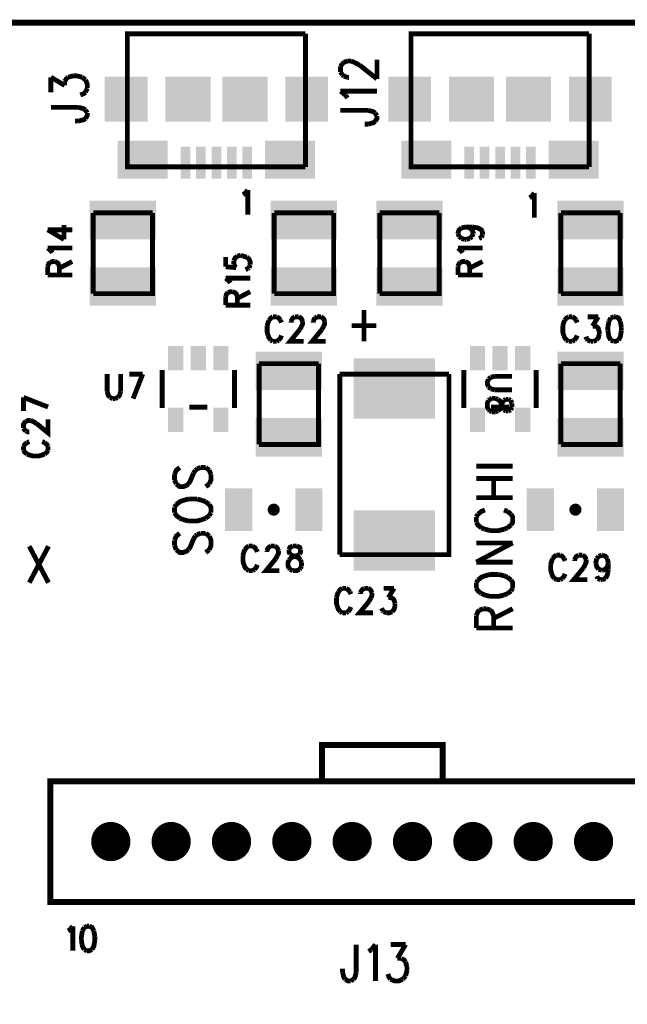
# Model space of a CAD drawing. Extents: x 8 to 19.8, y 7.5 to 11.6.
# Tile 6 of 8: x 15.5 to 16.5, y 9.7 to 11.3. Entities that reach past the tile are written whole.
import ezdxf

# ---------------------------------------------------------------- set-up
doc = ezdxf.new("R2010")
doc.units = 0
doc.layers.get('0').update_dxf_attribs({"linetype": 'CONTINUOUS'})
doc.layers.add('ASSEMBLY_PHO', color=7, linetype='CONTINUOUS')

# ---------------------------------------------------------------- blocks, each defined once
blk = doc.blocks.new('SQUARE_3')
blk.add_solid([(-0.0375, -0.0375), (-0.0375, 0.0375), (0.0375, -0.0375), (0.0375, 0.0375)])
blk = doc.blocks.new('ROUND_5')
at = {"const_width": 0.0325}
blk.add_lwpolyline([(-0.01625, 0, 1), (0.01625, 0, 1)], format="xyb", close=True, dxfattribs=at)
blk = doc.blocks.new('RECTANGLE_65')
blk.add_solid([(-0.0225, -0.0355), (-0.0225, 0.0355), (0.0225, -0.0355), (0.0225, 0.0355)])
blk = doc.blocks.new('RECTANGLE_137')
blk.add_solid([(-0.0675, -0.05), (-0.0675, 0.05), (0.0675, -0.05), (0.0675, 0.05)])
blk = doc.blocks.new('RECTANGLE_163')
blk.add_solid([(-0.055, -0.032), (-0.055, 0.032), (0.055, -0.032), (0.055, 0.032)])
blk = doc.blocks.new('RECTANGLE_185')
blk.add_solid([(-0.008, -0.0265), (-0.008, 0.0265), (0.008, -0.0265), (0.008, 0.0265)])
blk = doc.blocks.new('RECTANGLE_186')
blk.add_solid([(-0.0415, -0.0315), (-0.0415, 0.0315), (0.0415, -0.0315), (0.0415, 0.0315)])
blk = doc.blocks.new('RECTANGLE_187')
blk.add_solid([(-0.0355, -0.0375), (-0.0355, 0.0375), (0.0355, -0.0375), (0.0355, 0.0375)])
blk = doc.blocks.new('RECTANGLE_190')
blk.add_solid([(-0.0125, -0.02), (-0.0125, 0.02), (0.0125, -0.02), (0.0125, 0.02)])

msp = doc.modelspace()

# ---------------------------------------------------------------- linework, layer by layer
at = {"layer": 'ASSEMBLY_PHO'}
for points, const_width in [([(8, 8), (19.811, 8), (19.811, 11.307), (8, 11.307), (8, 8)], 0.01), ([(15.97763, 11.28858), (15.68236, 11.28858), (15.68236, 11.06811), (15.97763, 11.06811)], 0.008), ([(15.97763, 11.06811), (15.97763, 11.28858)], 0.008), ([(16.44763, 11.28858), (16.15236, 11.28858), (16.15236, 11.06811), (16.44763, 11.06811)], 0.008), ([(16.44763, 11.06811), (16.44763, 11.28858)], 0.008), ([(16.03562, 11.23445), (16.0385, 11.23899)], 0.008), ([(16.0385, 11.23899), (16.04137, 11.24127)], 0.008), ([(16.04137, 11.24127), (16.04712, 11.24354)], 0.008), ([(16.04712, 11.24354), (16.05287, 11.24354)], 0.008), ([(16.05287, 11.24354), (16.05862, 11.24127)], 0.008), ([(16.05862, 11.24127), (16.06725, 11.23672)], 0.008), ([(16.096, 11.21399), (16.096, 11.24581)], 0.008), ([(16.03562, 11.22536), (16.03562, 11.23445)], 0.008), ([(16.0385, 11.22081), (16.03562, 11.22536)], 0.008), ([(16.06725, 11.23672), (16.096, 11.21399)], 0.008), ([(15.55562, 11.19172), (15.55562, 11.21672)], 0.008), ([(15.55562, 11.21672), (15.57862, 11.20309)], 0.008), ([(15.57862, 11.2099), (15.5815, 11.21445), (15.58437, 11.21672)], 0.008), ([(15.57862, 11.20309), (15.57862, 11.2099)], 0.008), ([(15.58437, 11.21672), (15.593, 11.21899)], 0.008), ([(15.593, 11.21899), (15.59875, 11.21899)], 0.008), ([(15.59875, 11.21899), (15.60737, 11.21672)], 0.008), ([(15.60737, 11.21672), (15.61312, 11.21218)], 0.008), ([(15.61312, 11.21218), (15.616, 11.20536), (15.616, 11.19854)], 0.008), ([(16.04137, 11.21854), (16.0385, 11.22081)], 0.008), ([(16.04712, 11.21627), (16.04137, 11.21854)], 0.008), ([(16.05, 11.21627), (16.04712, 11.21627)], 0.008), ([(15.61312, 11.19172), (15.61025, 11.18945), (15.6045, 11.18718)], 0.008), ([(15.616, 11.19854), (15.61312, 11.19172)], 0.008), ([(16.04425, 11.18672), (16.03562, 11.19354)], 0.008), ([(16.03562, 11.19354), (16.096, 11.19354)], 0.008), ([(16.04712, 11.18218), (16.04425, 11.18672)], 0.008), ([(15.55562, 11.16672), (15.60162, 11.16672)], 0.008), ([(15.60162, 11.16672), (15.61025, 11.16445), (15.61312, 11.16218)], 0.008), ([(15.61312, 11.16218), (15.616, 11.15763)], 0.008), ([(15.616, 11.15763), (15.616, 11.15309), (15.61312, 11.14854)], 0.008), ([(16.03562, 11.16172), (16.08162, 11.16172)], 0.008), ([(16.08162, 11.16172), (16.09025, 11.15945), (16.09312, 11.15718)], 0.008), ([(16.09312, 11.15718), (16.096, 11.15263)], 0.008), ([(15.60162, 11.14399), (15.59587, 11.14399)], 0.008), ([(15.61312, 11.14854), (15.61025, 11.14627), (15.60162, 11.14399)], 0.008), ([(16.09312, 11.14354), (16.09025, 11.14127), (16.08162, 11.13899)], 0.008), ([(16.096, 11.15263), (16.096, 11.14809), (16.09312, 11.14354)], 0.008), ([(16.08162, 11.13899), (16.07587, 11.13899)], 0.008), ([(15.87718, 11.02387), (15.88195, 11.02968)], 0.008), ([(15.88195, 11.02968), (15.88195, 10.989)], 0.008), ([(15.874, 11.02193), (15.87718, 11.02387)], 0.008), ([(16.349, 11.01693), (16.35218, 11.01887)], 0.008), ([(16.35218, 11.01887), (16.35695, 11.02468)], 0.008), ([(16.35695, 11.02468), (16.35695, 10.984)], 0.008), ([(15.72421, 10.99192), (15.72421, 10.85807), (15.62578, 10.85807)], 0.008), ([(15.62578, 10.85807), (15.62578, 10.99192)], 0.008), ([(15.62578, 10.99192), (15.72421, 10.99192)], 0.008), ([(15.92578, 10.85807), (15.92578, 10.99192)], 0.008), ([(15.92578, 10.99192), (16.02421, 10.99192)], 0.008), ([(16.02421, 10.99192), (16.02421, 10.85807), (15.92578, 10.85807)], 0.008), ([(16.19921, 10.99192), (16.19921, 10.85807), (16.10078, 10.85807)], 0.008), ([(16.10078, 10.85807), (16.10078, 10.99192)], 0.008), ([(16.10078, 10.99192), (16.19921, 10.99192)], 0.008), ([(16.40078, 10.85807), (16.40078, 10.99192)], 0.008), ([(16.40078, 10.99192), (16.49921, 10.99192)], 0.008), ([(16.49921, 10.99192), (16.49921, 10.85807), (16.40078, 10.85807)], 0.008), ([(15.55031, 10.96377), (15.57743, 10.94786)], 0.008), ([(15.55031, 10.96377), (15.591, 10.96377)], 0.008), ([(15.57743, 10.94786), (15.57743, 10.97172)], 0.008), ([(16.23031, 10.9574), (16.23031, 10.959), (16.23225, 10.96377), (16.23612, 10.96695)], 0.008), ([(16.23612, 10.96695), (16.24387, 10.96854)], 0.008), ([(16.24387, 10.96854), (16.24968, 10.96695)], 0.008), ([(16.24387, 10.96854), (16.25356, 10.96854)], 0.008), ([(16.24968, 10.96695), (16.25356, 10.96377), (16.2555, 10.959), (16.2555, 10.9574)], 0.008), ([(16.25356, 10.96854), (16.26325, 10.96695), (16.26906, 10.96377), (16.271, 10.959), (16.271, 10.95581)], 0.008), ([(16.23225, 10.95263), (16.23031, 10.9574)], 0.008), ([(16.23612, 10.94945), (16.23225, 10.95263)], 0.008), ([(16.24193, 10.94786), (16.23612, 10.94945)], 0.008), ([(16.24387, 10.94786), (16.24193, 10.94786)], 0.008), ([(16.24968, 10.94945), (16.24387, 10.94786)], 0.008), ([(16.25356, 10.95263), (16.24968, 10.94945)], 0.008), ([(16.2555, 10.9574), (16.25356, 10.95263)], 0.008), ([(16.26906, 10.95104), (16.26518, 10.94945)], 0.008), ([(16.271, 10.95581), (16.26906, 10.95104)], 0.008), ([(15.55612, 10.92877), (15.55031, 10.93354)], 0.008), ([(15.55031, 10.93354), (15.591, 10.93354)], 0.008), ([(15.55806, 10.92559), (15.55612, 10.92877)], 0.008), ([(16.23612, 10.92877), (16.23031, 10.93354)], 0.008), ([(16.23031, 10.93354), (16.271, 10.93354)], 0.008), ([(16.23806, 10.92559), (16.23612, 10.92877)], 0.008), ([(15.84531, 10.91854), (15.84531, 10.90263)], 0.008), ([(15.85887, 10.91218), (15.86081, 10.91695), (15.86468, 10.92013)], 0.008), ([(15.85887, 10.9074), (15.85887, 10.91218)], 0.008), ([(15.86468, 10.92013), (15.8705, 10.92172)], 0.008), ([(15.8705, 10.92172), (15.87437, 10.92013)], 0.008), ([(15.87437, 10.92013), (15.88018, 10.91854)], 0.008), ([(15.88018, 10.91854), (15.88406, 10.91536), (15.886, 10.91059), (15.886, 10.90581)], 0.008), ([(15.55031, 10.90331), (15.55225, 10.90809), (15.55418, 10.90968)], 0.008), ([(15.55031, 10.889), (15.55031, 10.90331)], 0.008), ([(15.55418, 10.90968), (15.55806, 10.91127), (15.56193, 10.91127)], 0.008), ([(15.56193, 10.91127), (15.56581, 10.90968), (15.56775, 10.90809), (15.56968, 10.90331)], 0.008), ([(15.56968, 10.90013), (15.591, 10.91127)], 0.008), ([(15.56968, 10.90331), (15.56968, 10.889)], 0.008), ([(15.84531, 10.90263), (15.86275, 10.90104)], 0.008), ([(15.86081, 10.90263), (15.85887, 10.9074)], 0.008), ([(15.86275, 10.90104), (15.86081, 10.90263)], 0.008), ([(15.88212, 10.89945), (15.87825, 10.89786)], 0.008), ([(15.88406, 10.90104), (15.88212, 10.89945)], 0.008), ([(15.886, 10.90581), (15.88406, 10.90104)], 0.008), ([(16.23031, 10.90331), (16.23225, 10.90809), (16.23418, 10.90968)], 0.008), ([(16.23031, 10.889), (16.23031, 10.90331)], 0.008), ([(16.23418, 10.90968), (16.23806, 10.91127), (16.24193, 10.91127)], 0.008), ([(16.24193, 10.91127), (16.24581, 10.90968), (16.24775, 10.90809), (16.24968, 10.90331)], 0.008), ([(16.24968, 10.90013), (16.271, 10.91127)], 0.008), ([(16.24968, 10.90331), (16.24968, 10.889)], 0.008), ([(15.55031, 10.889), (15.591, 10.889)], 0.008), ([(15.85112, 10.87877), (15.84531, 10.88354)], 0.008), ([(15.84531, 10.88354), (15.886, 10.88354)], 0.008), ([(16.23031, 10.889), (16.271, 10.889)], 0.008), ([(15.85306, 10.87559), (15.85112, 10.87877)], 0.008), ([(15.84531, 10.85331), (15.84725, 10.85809), (15.84918, 10.85968)], 0.008), ([(15.84531, 10.839), (15.84531, 10.85331)], 0.008), ([(15.84918, 10.85968), (15.85306, 10.86127), (15.85693, 10.86127)], 0.008), ([(15.85693, 10.86127), (15.86081, 10.85968), (15.86275, 10.85809), (15.86468, 10.85331)], 0.008), ([(15.86468, 10.85013), (15.886, 10.86127)], 0.008), ([(15.86468, 10.85331), (15.86468, 10.839)], 0.008), ([(15.84531, 10.839), (15.886, 10.839)], 0.008), ([(16.07445, 10.83075), (16.07445, 10.779)], 0.008), ([(15.92354, 10.81968), (15.92036, 10.81775), (15.91718, 10.81387)], 0.008), ([(15.9299, 10.81968), (15.92354, 10.81968)], 0.008), ([(15.93627, 10.81387), (15.93309, 10.81775), (15.9299, 10.81968)], 0.008), ([(15.95377, 10.81193), (15.95536, 10.81581), (15.95695, 10.81775), (15.96013, 10.81968)], 0.008), ([(15.96013, 10.81968), (15.9665, 10.81968)], 0.008), ([(15.9665, 10.81968), (15.96968, 10.81775), (15.97127, 10.81581), (15.97286, 10.81193)], 0.008), ([(15.99036, 10.81193), (15.99195, 10.81581), (15.99354, 10.81775)], 0.008), ([(15.99354, 10.81775), (15.99672, 10.81968)], 0.008), ([(15.99672, 10.81968), (16.00309, 10.81968)], 0.008), ([(16.00309, 10.81968), (16.00627, 10.81775), (16.00786, 10.81581), (16.00945, 10.81193)], 0.008), ([(16.41354, 10.81968), (16.41036, 10.81775), (16.40718, 10.81387)], 0.008), ([(16.4199, 10.81968), (16.41354, 10.81968)], 0.008), ([(16.42627, 10.81387), (16.42309, 10.81775), (16.4199, 10.81968)], 0.008), ([(16.44536, 10.81968), (16.46286, 10.81968)], 0.008), ([(16.46286, 10.81968), (16.45331, 10.80418)], 0.008), ([(16.48354, 10.81775), (16.48036, 10.81193)], 0.008), ([(16.48831, 10.81968), (16.48354, 10.81775)], 0.008), ([(16.4915, 10.81968), (16.48831, 10.81968)], 0.008), ([(16.49945, 10.81193), (16.49627, 10.81775), (16.4915, 10.81968)], 0.008), ([(15.91718, 10.81387), (15.91559, 10.81), (15.914, 10.80418)], 0.008), ([(15.914, 10.80418), (15.914, 10.7945), (15.91559, 10.78868)], 0.008), ([(15.93786, 10.81), (15.93627, 10.81387)], 0.008), ([(15.96809, 10.79837), (15.95218, 10.779), (15.97445, 10.779)], 0.008), ([(15.95377, 10.81), (15.95377, 10.81193)], 0.008), ([(15.97127, 10.80418), (15.96809, 10.79837)], 0.008), ([(15.97286, 10.81193), (15.97286, 10.80806), (15.97127, 10.80418)], 0.008), ([(16.00468, 10.79837), (15.98877, 10.779), (16.01104, 10.779)], 0.008), ([(15.99036, 10.81), (15.99036, 10.81193)], 0.008), ([(16.00786, 10.80418), (16.00468, 10.79837)], 0.008), ([(16.00945, 10.81193), (16.00945, 10.80806), (16.00786, 10.80418)], 0.008), ([(16.054, 10.80487), (16.0949, 10.80487)], 0.008), ([(16.40718, 10.81387), (16.40559, 10.81), (16.404, 10.80418)], 0.008), ([(16.404, 10.80418), (16.404, 10.7945), (16.40559, 10.78868)], 0.008), ([(16.42786, 10.81), (16.42627, 10.81387)], 0.008), ([(16.45331, 10.80418), (16.45809, 10.80418)], 0.008), ([(16.45809, 10.80418), (16.46127, 10.80225), (16.46286, 10.80031), (16.46445, 10.7945), (16.46445, 10.79062)], 0.008), ([(16.48036, 10.81193), (16.47877, 10.80225), (16.47877, 10.79643)], 0.008), ([(16.50104, 10.80225), (16.49945, 10.81193)], 0.008), ([(16.50104, 10.79643), (16.50104, 10.80225)], 0.008), ([(15.91559, 10.78868), (15.91718, 10.78481), (15.92036, 10.78093)], 0.008), ([(15.93309, 10.78093), (15.93627, 10.78481), (15.93786, 10.78868)], 0.008), ([(16.40559, 10.78868), (16.40718, 10.78481), (16.41036, 10.78093)], 0.008), ([(16.42309, 10.78093), (16.42627, 10.78481), (16.42786, 10.78868)], 0.008), ([(16.44377, 10.78287), (16.44218, 10.78675)], 0.008), ([(16.44536, 10.78093), (16.44377, 10.78287)], 0.008), ([(16.46445, 10.79062), (16.46286, 10.78481), (16.45968, 10.78093)], 0.008), ([(16.47877, 10.79643), (16.48036, 10.78675), (16.48354, 10.78093)], 0.008), ([(16.49627, 10.78093), (16.49945, 10.78675), (16.50104, 10.79643)], 0.008), ([(15.92036, 10.78093), (15.92354, 10.779)], 0.008), ([(15.92354, 10.779), (15.9299, 10.779)], 0.008), ([(15.9299, 10.779), (15.93309, 10.78093)], 0.008), ([(16.41036, 10.78093), (16.41354, 10.779)], 0.008), ([(16.41354, 10.779), (16.4199, 10.779)], 0.008), ([(16.4199, 10.779), (16.42309, 10.78093)], 0.008), ([(16.45013, 10.779), (16.44536, 10.78093)], 0.008), ([(16.4549, 10.779), (16.45013, 10.779)], 0.008), ([(16.45968, 10.78093), (16.4549, 10.779)], 0.008), ([(16.48354, 10.78093), (16.48831, 10.779)], 0.008), ([(16.48831, 10.779), (16.4915, 10.779), (16.49627, 10.78093)], 0.008), ([(15.90078, 10.60807), (15.90078, 10.74192)], 0.008), ([(15.90078, 10.74192), (15.99921, 10.74192)], 0.008), ([(15.99921, 10.74192), (15.99921, 10.60807), (15.90078, 10.60807)], 0.008), ([(16.40078, 10.60807), (16.40078, 10.74192)], 0.008), ([(16.40078, 10.74192), (16.49921, 10.74192)], 0.008), ([(16.49921, 10.74192), (16.49921, 10.60807), (16.40078, 10.60807)], 0.008), ([(15.649, 10.72468), (15.649, 10.69562)], 0.008), ([(15.67127, 10.69562), (15.67127, 10.72468)], 0.008), ([(15.68559, 10.72468), (15.70786, 10.72468)], 0.008), ([(15.70786, 10.72468), (15.69195, 10.684)], 0.008), ([(15.74, 10.7315), (15.74, 10.6685)], 0.008), ([(15.86, 10.7315), (15.86, 10.6685)], 0.008), ([(16.21555, 10.7246), (16.21555, 10.42539), (16.03444, 10.42539)], 0.008), ([(16.03444, 10.42539), (16.03444, 10.7246)], 0.008), ([(16.03444, 10.7246), (16.21555, 10.7246)], 0.008), ([(16.24, 10.7315), (16.24, 10.6685)], 0.008), ([(16.28481, 10.7194), (16.28093, 10.71622)], 0.008), ([(16.29062, 10.721), (16.28481, 10.7194)], 0.008), ([(16.31968, 10.721), (16.29062, 10.721)], 0.008), ([(16.36, 10.7315), (16.36, 10.6685)], 0.008), ([(16.28093, 10.71622), (16.279, 10.71145), (16.279, 10.70827), (16.28093, 10.7035)], 0.008), ([(16.28093, 10.7035), (16.28481, 10.70031)], 0.008), ([(16.28481, 10.70031), (16.29062, 10.69872)], 0.008), ([(15.51031, 10.68604), (15.551, 10.67013)], 0.008), ([(15.51031, 10.66377), (15.51031, 10.68604)], 0.008), ([(15.649, 10.69562), (15.65059, 10.68981), (15.65377, 10.68593)], 0.008), ([(15.65377, 10.68593), (15.65854, 10.684)], 0.008), ([(15.65854, 10.684), (15.66172, 10.684)], 0.008), ([(15.66172, 10.684), (15.6665, 10.68593)], 0.008), ([(15.6665, 10.68593), (15.66968, 10.68981), (15.67127, 10.69562)], 0.008), ([(16.28287, 10.68281), (16.28675, 10.6844)], 0.008), ([(16.28675, 10.6844), (16.29256, 10.6844)], 0.008), ([(16.29062, 10.69872), (16.31968, 10.69872)], 0.008), ([(16.29256, 10.6844), (16.29643, 10.68281)], 0.008), ([(15.785, 10.67), (15.815, 10.67)], 0.008), ([(16.28093, 10.66531), (16.279, 10.67009), (16.279, 10.67645), (16.28093, 10.68122)], 0.008), ([(16.28093, 10.68122), (16.28287, 10.68281)], 0.008), ([(16.285, 10.67), (16.315, 10.67)], 0.008), ([(16.29643, 10.68281), (16.30031, 10.67963)], 0.008), ([(16.30031, 10.67963), (16.30225, 10.67486), (16.30418, 10.6685)], 0.008), ([(16.30418, 10.67804), (16.30225, 10.67168), (16.30031, 10.6669)], 0.008), ([(16.30612, 10.68122), (16.30418, 10.67804)], 0.008), ([(16.30418, 10.6685), (16.30612, 10.66531)], 0.008), ([(16.31, 10.68281), (16.30612, 10.68122)], 0.008), ([(16.31387, 10.68281), (16.31, 10.68281)], 0.008), ([(16.31775, 10.68122), (16.31387, 10.68281)], 0.008), ([(16.31968, 10.67645), (16.31775, 10.68122)], 0.008), ([(16.31775, 10.66531), (16.31968, 10.67009)], 0.008), ([(16.31968, 10.67009), (16.31968, 10.67645)], 0.008), ([(16.28287, 10.66372), (16.28093, 10.66531)], 0.008), ([(16.28675, 10.66213), (16.28287, 10.66372)], 0.008), ([(16.29256, 10.66213), (16.28675, 10.66213)], 0.008), ([(16.29643, 10.66372), (16.29256, 10.66213)], 0.008), ([(16.30031, 10.6669), (16.29643, 10.66372)], 0.008), ([(16.30612, 10.66531), (16.31, 10.66372)], 0.008), ([(16.31, 10.66372), (16.31387, 10.66372)], 0.008), ([(16.31387, 10.66372), (16.31775, 10.66531)], 0.008), ([(15.51031, 10.63513), (15.51031, 10.6415), (15.51225, 10.64468), (15.51418, 10.64627)], 0.008), ([(15.51418, 10.63036), (15.51225, 10.63195), (15.51031, 10.63513)], 0.008), ([(15.51418, 10.64627), (15.51806, 10.64786), (15.52193, 10.64786)], 0.008), ([(15.52193, 10.64786), (15.52581, 10.64627), (15.53162, 10.64309)], 0.008), ([(15.53162, 10.64309), (15.551, 10.62718), (15.551, 10.64945)], 0.008), ([(15.52, 10.62877), (15.51806, 10.62877), (15.51418, 10.63036)], 0.008), ([(15.51612, 10.61127), (15.51225, 10.60809), (15.51031, 10.6049)], 0.008), ([(15.51031, 10.6049), (15.51031, 10.59854)], 0.008), ([(15.52, 10.61286), (15.51612, 10.61127)], 0.008), ([(15.54518, 10.61127), (15.54131, 10.61286)], 0.008), ([(15.551, 10.6049), (15.54906, 10.60809), (15.54518, 10.61127)], 0.008), ([(15.551, 10.59854), (15.551, 10.6049)], 0.008), ([(15.51031, 10.59854), (15.51225, 10.59536), (15.51612, 10.59218)], 0.008), ([(15.51612, 10.59218), (15.52, 10.59059), (15.52581, 10.589), (15.5355, 10.589), (15.54131, 10.59059), (15.54518, 10.59218)], 0.008), ([(15.54518, 10.59218), (15.54906, 10.59536), (15.551, 10.59854)], 0.008), ([(15.76925, 10.5699), (15.7635, 10.56536), (15.76062, 10.55854)], 0.008), ([(15.798, 10.56763), (15.80375, 10.5699)], 0.008), ([(15.80375, 10.5699), (15.81237, 10.5699)], 0.008), ([(15.81237, 10.5699), (15.81812, 10.56536)], 0.008), ([(16.26062, 10.57218), (16.321, 10.57218)], 0.008), ([(15.76062, 10.55854), (15.76062, 10.54945)], 0.008), ([(15.78362, 10.54263), (15.7865, 10.54718), (15.79225, 10.56081)], 0.008), ([(15.79225, 10.56081), (15.79512, 10.56536)], 0.008), ([(15.79512, 10.56536), (15.798, 10.56763)], 0.008), ([(15.81812, 10.56536), (15.821, 10.55854)], 0.008), ([(15.821, 10.55854), (15.821, 10.54945), (15.81812, 10.54263)], 0.008), ([(15.76062, 10.54945), (15.7635, 10.54263)], 0.008), ([(15.7635, 10.54263), (15.76925, 10.53809), (15.775, 10.53809), (15.78075, 10.54036), (15.78362, 10.54263)], 0.008), ([(15.81812, 10.54263), (15.81237, 10.53809)], 0.008), ([(16.26062, 10.55172), (16.321, 10.55172)], 0.008), ([(16.28937, 10.5199), (16.28937, 10.55172)], 0.008), ([(15.7635, 10.50854), (15.76062, 10.504)], 0.008), ([(15.78362, 10.51763), (15.775, 10.51536), (15.76925, 10.51309), (15.7635, 10.50854)], 0.008), ([(15.798, 10.51763), (15.78362, 10.51763)], 0.008), ([(15.80662, 10.51536), (15.798, 10.51763)], 0.008), ([(15.81237, 10.51309), (15.80662, 10.51536)], 0.008), ([(15.81812, 10.50854), (15.81237, 10.51309)], 0.008), ([(15.821, 10.4949), (15.821, 10.504), (15.81812, 10.50854)], 0.008), ([(16.26062, 10.5199), (16.321, 10.5199)], 0.008), ([(15.76062, 10.504), (15.76062, 10.4949)], 0.008), ([(15.76062, 10.4949), (15.7635, 10.49036), (15.76925, 10.48581)], 0.008), ([(15.81237, 10.48581), (15.81812, 10.49036)], 0.008), ([(15.81812, 10.49036), (15.821, 10.4949)], 0.008), ([(16.2635, 10.49263), (16.26062, 10.48809)], 0.008), ([(16.26062, 10.48809), (16.26062, 10.479)], 0.008), ([(16.275, 10.49945), (16.26925, 10.49718), (16.2635, 10.49263)], 0.008), ([(16.31237, 10.49718), (16.30662, 10.49945)], 0.008), ([(16.31812, 10.49263), (16.31237, 10.49718)], 0.008), ([(16.31812, 10.47445), (16.321, 10.479), (16.321, 10.48809), (16.31812, 10.49263)], 0.008), ([(15.76925, 10.48581), (15.775, 10.48354)], 0.008), ([(15.775, 10.48354), (15.78362, 10.48127)], 0.008), ([(15.78362, 10.48127), (15.798, 10.48127), (15.80662, 10.48354)], 0.008), ([(15.80662, 10.48354), (15.81237, 10.48581)], 0.008), ([(16.26062, 10.479), (16.2635, 10.47445), (16.26925, 10.4699)], 0.008), ([(16.31237, 10.4699), (16.31812, 10.47445)], 0.008), ([(15.76925, 10.46081), (15.7635, 10.45627), (15.76062, 10.44945)], 0.008), ([(15.79225, 10.45172), (15.79512, 10.45627)], 0.008), ([(15.79512, 10.45627), (15.798, 10.45854)], 0.008), ([(15.798, 10.45854), (15.80375, 10.46081)], 0.008), ([(15.80375, 10.46081), (15.81237, 10.46081)], 0.008), ([(15.81237, 10.46081), (15.81812, 10.45627)], 0.008), ([(15.81812, 10.45627), (15.821, 10.44945), (15.821, 10.44036), (15.81812, 10.43354)], 0.008), ([(16.26925, 10.4699), (16.275, 10.46763)], 0.008), ([(16.275, 10.46763), (16.28362, 10.46536)], 0.008), ([(16.28362, 10.46536), (16.298, 10.46536), (16.30662, 10.46763)], 0.008), ([(16.30662, 10.46763), (16.31237, 10.4699)], 0.008), ([(15.5199, 10.43937), (15.55172, 10.379)], 0.008), ([(15.55172, 10.43937), (15.5199, 10.379)], 0.008), ([(15.76062, 10.44945), (15.76062, 10.44036)], 0.008), ([(15.76062, 10.44036), (15.7635, 10.43354)], 0.008), ([(15.78362, 10.43354), (15.7865, 10.43809), (15.79225, 10.45172)], 0.008), ([(15.88354, 10.43968), (15.88036, 10.43775), (15.87718, 10.43387)], 0.008), ([(15.8899, 10.43968), (15.88354, 10.43968)], 0.008), ([(15.89627, 10.43387), (15.89309, 10.43775), (15.8899, 10.43968)], 0.008), ([(15.91377, 10.43193), (15.91536, 10.43581), (15.91695, 10.43775), (15.92013, 10.43968)], 0.008), ([(15.92013, 10.43968), (15.9265, 10.43968)], 0.008), ([(15.9265, 10.43968), (15.92968, 10.43775), (15.93127, 10.43581), (15.93286, 10.43193)], 0.008), ([(15.95672, 10.43968), (15.95195, 10.43775), (15.95036, 10.43387)], 0.008), ([(15.96309, 10.43968), (15.95672, 10.43968)], 0.008), ([(15.96945, 10.43387), (15.96786, 10.43775), (15.96309, 10.43968)], 0.008), ([(16.26062, 10.41309), (16.321, 10.4449)], 0.008), ([(16.26062, 10.4449), (16.321, 10.4449)], 0.008), ([(15.7635, 10.43354), (15.76925, 10.429), (15.775, 10.429), (15.78075, 10.43127), (15.78362, 10.43354)], 0.008), ([(15.81812, 10.43354), (15.81237, 10.429)], 0.008), ([(15.87718, 10.43387), (15.87559, 10.43), (15.874, 10.42418)], 0.008), ([(15.874, 10.42418), (15.874, 10.4145), (15.87559, 10.40868)], 0.008), ([(15.89786, 10.43), (15.89627, 10.43387)], 0.008), ([(15.91377, 10.43), (15.91377, 10.43193)], 0.008), ([(15.93127, 10.42418), (15.92809, 10.41837)], 0.008), ([(15.93286, 10.43193), (15.93286, 10.42806), (15.93127, 10.42418)], 0.008), ([(15.95036, 10.43387), (15.95036, 10.43), (15.95195, 10.42612)], 0.008), ([(15.95195, 10.42612), (15.95513, 10.42418)], 0.008), ([(15.95513, 10.42418), (15.9615, 10.42225), (15.96627, 10.42031), (15.96945, 10.41643)], 0.008), ([(15.95831, 10.42225), (15.96468, 10.42418)], 0.008), ([(15.96468, 10.42418), (15.96786, 10.42612)], 0.008), ([(15.96786, 10.42612), (15.96945, 10.43), (15.96945, 10.43387)], 0.008), ([(16.39354, 10.42468), (16.39036, 10.42275), (16.38718, 10.41887)], 0.008), ([(16.3999, 10.42468), (16.39354, 10.42468)], 0.008), ([(16.40627, 10.41887), (16.40309, 10.42275), (16.3999, 10.42468)], 0.008), ([(16.42377, 10.41693), (16.42536, 10.42081), (16.42695, 10.42275), (16.43013, 10.42468)], 0.008), ([(16.43013, 10.42468), (16.4365, 10.42468)], 0.008), ([(16.4365, 10.42468), (16.43968, 10.42275), (16.44127, 10.42081), (16.44286, 10.41693)], 0.008), ([(16.46036, 10.41887), (16.46354, 10.42275)], 0.008), ([(16.46354, 10.42275), (16.46831, 10.42468)], 0.008), ([(16.46831, 10.42468), (16.4699, 10.42468)], 0.008), ([(16.4699, 10.42468), (16.47468, 10.42275), (16.47786, 10.41887)], 0.008), ([(15.87559, 10.40868), (15.87718, 10.40481), (15.88036, 10.40093)], 0.008), ([(15.89309, 10.40093), (15.89627, 10.40481), (15.89786, 10.40868)], 0.008), ([(15.92809, 10.41837), (15.91218, 10.399), (15.93445, 10.399)], 0.008), ([(15.95036, 10.40287), (15.94877, 10.40675), (15.94877, 10.41256), (15.95036, 10.41643)], 0.008), ([(15.95036, 10.41643), (15.95354, 10.42031)], 0.008), ([(15.95354, 10.42031), (15.95831, 10.42225)], 0.008), ([(15.96945, 10.41643), (15.97104, 10.41256)], 0.008), ([(15.97104, 10.40675), (15.96945, 10.40287)], 0.008), ([(15.97104, 10.41256), (15.97104, 10.40675)], 0.008), ([(16.26062, 10.41309), (16.321, 10.41309)], 0.008), ([(16.38718, 10.41887), (16.38559, 10.415), (16.384, 10.40918)], 0.008), ([(16.384, 10.40918), (16.384, 10.3995), (16.38559, 10.39368)], 0.008), ([(16.40786, 10.415), (16.40627, 10.41887)], 0.008), ([(16.42377, 10.415), (16.42377, 10.41693)], 0.008), ([(16.44127, 10.40918), (16.43809, 10.40337)], 0.008), ([(16.44286, 10.41693), (16.44286, 10.41306), (16.44127, 10.40918)], 0.008), ([(16.45877, 10.41112), (16.45877, 10.41306), (16.46036, 10.41887)], 0.008), ([(16.46354, 10.40143), (16.46036, 10.40531), (16.45877, 10.41112)], 0.008), ([(16.47945, 10.41112), (16.47786, 10.40531), (16.47468, 10.40143)], 0.008), ([(16.47786, 10.41887), (16.47945, 10.41112)], 0.008), ([(16.47945, 10.41112), (16.47945, 10.40143)], 0.008), ([(15.88036, 10.40093), (15.88354, 10.399)], 0.008), ([(15.88354, 10.399), (15.8899, 10.399)], 0.008), ([(15.8899, 10.399), (15.89309, 10.40093)], 0.008), ([(15.95195, 10.40093), (15.95036, 10.40287)], 0.008), ([(15.95672, 10.399), (15.95195, 10.40093)], 0.008), ([(15.96786, 10.40093), (15.96309, 10.399), (15.95672, 10.399)], 0.008), ([(15.96945, 10.40287), (15.96786, 10.40093)], 0.008), ([(16.28362, 10.39263), (16.275, 10.39036), (16.26925, 10.38809), (16.2635, 10.38354)], 0.008), ([(16.298, 10.39263), (16.28362, 10.39263)], 0.008), ([(16.30662, 10.39036), (16.298, 10.39263)], 0.008), ([(16.31237, 10.38809), (16.30662, 10.39036)], 0.008), ([(16.38559, 10.39368), (16.38718, 10.38981), (16.39036, 10.38593)], 0.008), ([(16.40309, 10.38593), (16.40627, 10.38981), (16.40786, 10.39368)], 0.008), ([(16.43809, 10.40337), (16.42218, 10.384), (16.44445, 10.384)], 0.008), ([(16.46831, 10.3995), (16.46354, 10.40143)], 0.008), ([(16.4699, 10.3995), (16.46831, 10.3995)], 0.008), ([(16.47468, 10.40143), (16.4699, 10.3995)], 0.008), ([(16.47945, 10.40143), (16.47786, 10.39175), (16.47468, 10.38593)], 0.008), ([(16.2635, 10.38354), (16.26062, 10.379)], 0.008), ([(16.26062, 10.379), (16.26062, 10.3699)], 0.008), ([(16.31812, 10.38354), (16.31237, 10.38809)], 0.008), ([(16.321, 10.3699), (16.321, 10.379), (16.31812, 10.38354)], 0.008), ([(16.39036, 10.38593), (16.39354, 10.384)], 0.008), ([(16.39354, 10.384), (16.3999, 10.384)], 0.008), ([(16.3999, 10.384), (16.40309, 10.38593)], 0.008), ([(16.46195, 10.38593), (16.46036, 10.38981)], 0.008), ([(16.46672, 10.384), (16.46195, 10.38593)], 0.008), ([(16.4699, 10.384), (16.46672, 10.384)], 0.008), ([(16.47468, 10.38593), (16.4699, 10.384)], 0.008), ([(16.03218, 10.36387), (16.03059, 10.36), (16.029, 10.35418)], 0.008), ([(16.03854, 10.36968), (16.03536, 10.36775), (16.03218, 10.36387)], 0.008), ([(16.0449, 10.36968), (16.03854, 10.36968)], 0.008), ([(16.05127, 10.36387), (16.04809, 10.36775), (16.0449, 10.36968)], 0.008), ([(16.05286, 10.36), (16.05127, 10.36387)], 0.008), ([(16.06877, 10.36193), (16.07036, 10.36581), (16.07195, 10.36775), (16.07513, 10.36968)], 0.008), ([(16.06877, 10.36), (16.06877, 10.36193)], 0.008), ([(16.07513, 10.36968), (16.0815, 10.36968)], 0.008), ([(16.0815, 10.36968), (16.08468, 10.36775), (16.08627, 10.36581), (16.08786, 10.36193)], 0.008), ([(16.08786, 10.36193), (16.08786, 10.35806), (16.08627, 10.35418)], 0.008), ([(16.10695, 10.36968), (16.12445, 10.36968)], 0.008), ([(16.12445, 10.36968), (16.1149, 10.35418)], 0.008), ([(16.26062, 10.3699), (16.2635, 10.36536), (16.26925, 10.36081)], 0.008), ([(16.26925, 10.36081), (16.275, 10.35854)], 0.008), ([(16.275, 10.35854), (16.28362, 10.35627)], 0.008), ([(16.28362, 10.35627), (16.298, 10.35627), (16.30662, 10.35854)], 0.008), ([(16.30662, 10.35854), (16.31237, 10.36081)], 0.008), ([(16.31237, 10.36081), (16.31812, 10.36536)], 0.008), ([(16.31812, 10.36536), (16.321, 10.3699)], 0.008), ([(16.029, 10.35418), (16.029, 10.3445), (16.03059, 10.33868)], 0.008), ([(16.08309, 10.34837), (16.06718, 10.329), (16.08945, 10.329)], 0.008), ([(16.08627, 10.35418), (16.08309, 10.34837)], 0.008), ([(16.1149, 10.35418), (16.11968, 10.35418)], 0.008), ([(16.11968, 10.35418), (16.12286, 10.35225), (16.12445, 10.35031), (16.12604, 10.3445)], 0.008), ([(16.12604, 10.3445), (16.12604, 10.34062)], 0.008), ([(16.03059, 10.33868), (16.03218, 10.33481), (16.03536, 10.33093)], 0.008), ([(16.03536, 10.33093), (16.03854, 10.329)], 0.008), ([(16.03854, 10.329), (16.0449, 10.329)], 0.008), ([(16.0449, 10.329), (16.04809, 10.33093)], 0.008), ([(16.04809, 10.33093), (16.05127, 10.33481), (16.05286, 10.33868)], 0.008), ([(16.10536, 10.33287), (16.10377, 10.33675)], 0.008), ([(16.10695, 10.33093), (16.10536, 10.33287)], 0.008), ([(16.11172, 10.329), (16.10695, 10.33093)], 0.008), ([(16.12127, 10.33093), (16.1165, 10.329), (16.11172, 10.329)], 0.008), ([(16.12604, 10.34062), (16.12445, 10.33481), (16.12127, 10.33093)], 0.008), ([(16.26062, 10.32445), (16.2635, 10.33127), (16.26637, 10.33354)], 0.008), ([(16.26637, 10.33354), (16.27212, 10.33581)], 0.008), ([(16.27212, 10.33581), (16.27787, 10.33581)], 0.008), ([(16.27787, 10.33581), (16.28362, 10.33354)], 0.008), ([(16.28362, 10.33354), (16.2865, 10.33127), (16.28937, 10.32445)], 0.008), ([(16.28937, 10.3199), (16.321, 10.33581)], 0.008), ([(16.26062, 10.304), (16.26062, 10.32445)], 0.008), ([(16.28937, 10.32445), (16.28937, 10.304)], 0.008), ([(16.26062, 10.304), (16.321, 10.304)], 0.008), ([(16.205, 10.05), (16.205, 10.11), (16.005, 10.11), (16.005, 10.05)], 0.01), ([(16.655, 10.05), (16.655, 9.85), (15.555, 9.85), (15.555, 10.05), (16.655, 10.05)], 0.01), ([(15.584, 9.80193), (15.58718, 9.80387)], 0.008), ([(15.58718, 9.80387), (15.59195, 9.80968)], 0.008), ([(15.59195, 9.80968), (15.59195, 9.769)], 0.008), ([(15.61104, 9.80775), (15.60786, 9.80193)], 0.008), ([(15.61581, 9.80968), (15.61104, 9.80775)], 0.008), ([(15.619, 9.80968), (15.61581, 9.80968)], 0.008), ([(15.62695, 9.80193), (15.62377, 9.80775), (15.619, 9.80968)], 0.008), ([(15.60786, 9.80193), (15.60627, 9.79225), (15.60627, 9.78643)], 0.008), ([(15.60627, 9.78643), (15.60786, 9.77675), (15.61104, 9.77093)], 0.008), ([(15.62377, 9.77093), (15.62695, 9.77675), (15.62854, 9.78643)], 0.008), ([(15.62854, 9.79225), (15.62695, 9.80193)], 0.008), ([(15.62854, 9.78643), (15.62854, 9.79225)], 0.008), ([(15.61104, 9.77093), (15.61581, 9.769)], 0.008), ([(15.61581, 9.769), (15.619, 9.769), (15.62377, 9.77093)], 0.008), ([(16.06172, 9.77937), (16.06172, 9.73337)], 0.008), ([(16.08218, 9.76787), (16.08672, 9.77075)], 0.008), ([(16.08672, 9.77075), (16.09354, 9.77937)], 0.008), ([(16.09354, 9.77937), (16.09354, 9.719)], 0.008), ([(16.11854, 9.77937), (16.14354, 9.77937)], 0.008), ([(16.14354, 9.77937), (16.1299, 9.75637)], 0.008), ([(16.1299, 9.75637), (16.13672, 9.75637)], 0.008), ([(16.13672, 9.75637), (16.14127, 9.7535), (16.14354, 9.75062)], 0.008), ([(16.039, 9.73337), (16.039, 9.73912)], 0.008), ([(16.14354, 9.75062), (16.14581, 9.742)], 0.008), ([(16.14581, 9.742), (16.14581, 9.73625)], 0.008), ([(16.04354, 9.72187), (16.04127, 9.72475), (16.039, 9.73337)], 0.008), ([(16.05263, 9.719), (16.04809, 9.719), (16.04354, 9.72187)], 0.008), ([(16.05718, 9.72187), (16.05263, 9.719)], 0.008), ([(16.06172, 9.73337), (16.05945, 9.72475), (16.05718, 9.72187)], 0.008), ([(16.11854, 9.72187), (16.11627, 9.72475), (16.114, 9.7305)], 0.008), ([(16.139, 9.72187), (16.13218, 9.719), (16.12536, 9.719), (16.11854, 9.72187)], 0.008), ([(16.14354, 9.72762), (16.139, 9.72187)], 0.008), ([(16.14581, 9.73625), (16.14354, 9.72762)], 0.008)]:
    msp.add_lwpolyline(points, dxfattribs=dict(at, const_width=const_width))
at = {"layer": 'ASSEMBLY_PHO', "const_width": 0.01}
for points in [[(15.92, 10.5, 1), (15.93, 10.5, 1)], [(16.42, 10.5, 1), (16.43, 10.5, 1)]]:
    msp.add_lwpolyline(points, format="xyb", close=True, dxfattribs=at)

# ---------------------------------------------------------------- block references
at = {"layer": 'ASSEMBLY_PHO'}
for name, p in [('RECTANGLE_187', (15.68039, 11.18031)), ('SQUARE_3', (15.78275, 11.18031)), ('SQUARE_3', (15.87724, 11.18031)), ('RECTANGLE_187', (15.9796, 11.18031)), ('RECTANGLE_187', (16.15039, 11.18031)), ('SQUARE_3', (16.25275, 11.18031)), ('SQUARE_3', (16.34724, 11.18031)), ('RECTANGLE_187', (16.4496, 11.18031)), ('RECTANGLE_186', (15.70795, 11.07992)), ('RECTANGLE_185', (15.77881, 11.075)), ('RECTANGLE_185', (15.8044, 11.075)), ('RECTANGLE_185', (15.83, 11.075)), ('RECTANGLE_185', (15.85559, 11.075)), ('RECTANGLE_185', (15.88118, 11.075)), ('RECTANGLE_186', (15.95204, 11.07992)), ('RECTANGLE_186', (16.17795, 11.07992)), ('RECTANGLE_185', (16.24881, 11.075)), ('RECTANGLE_185', (16.2744, 11.075)), ('RECTANGLE_185', (16.3, 11.075)), ('RECTANGLE_185', (16.32559, 11.075)), ('RECTANGLE_185', (16.35118, 11.075)), ('RECTANGLE_186', (16.42204, 11.07992)), ('RECTANGLE_163', (15.675, 10.98011)), ('RECTANGLE_163', (15.975, 10.98011)), ('RECTANGLE_163', (16.15, 10.98011)), ('RECTANGLE_163', (16.45, 10.98011)), ('RECTANGLE_163', (15.675, 10.86988)), ('RECTANGLE_163', (15.975, 10.86988)), ('RECTANGLE_163', (16.15, 10.86988)), ('RECTANGLE_163', (16.45, 10.86988)), ('RECTANGLE_190', (15.7625, 10.751)), ('RECTANGLE_190', (15.8, 10.751)), ('RECTANGLE_190', (15.8375, 10.751)), ('RECTANGLE_190', (16.2625, 10.751)), ('RECTANGLE_190', (16.3, 10.751)), ('RECTANGLE_190', (16.3375, 10.751)), ('RECTANGLE_163', (15.95, 10.73011)), ('RECTANGLE_163', (16.45, 10.73011)), ('RECTANGLE_137', (16.125, 10.70098)), ('RECTANGLE_190', (15.7625, 10.649)), ('RECTANGLE_190', (15.8375, 10.649)), ('RECTANGLE_190', (16.2625, 10.649)), ('RECTANGLE_190', (16.3375, 10.649)), ('RECTANGLE_163', (15.95, 10.61988)), ('RECTANGLE_163', (16.45, 10.61988)), ('RECTANGLE_65', (15.86692, 10.5)), ('RECTANGLE_65', (15.98307, 10.5)), ('RECTANGLE_65', (16.36692, 10.5)), ('RECTANGLE_65', (16.48307, 10.5)), ('RECTANGLE_137', (16.125, 10.44901)), ('ROUND_5', (15.655, 9.95)), ('ROUND_5', (15.755, 9.95)), ('ROUND_5', (15.855, 9.95)), ('ROUND_5', (15.955, 9.95)), ('ROUND_5', (16.055, 9.95)), ('ROUND_5', (16.155, 9.95)), ('ROUND_5', (16.255, 9.95)), ('ROUND_5', (16.355, 9.95)), ('ROUND_5', (16.455, 9.95))]:
    msp.add_blockref(name, p, dxfattribs=at)

doc.saveas('drawing.dxf')
